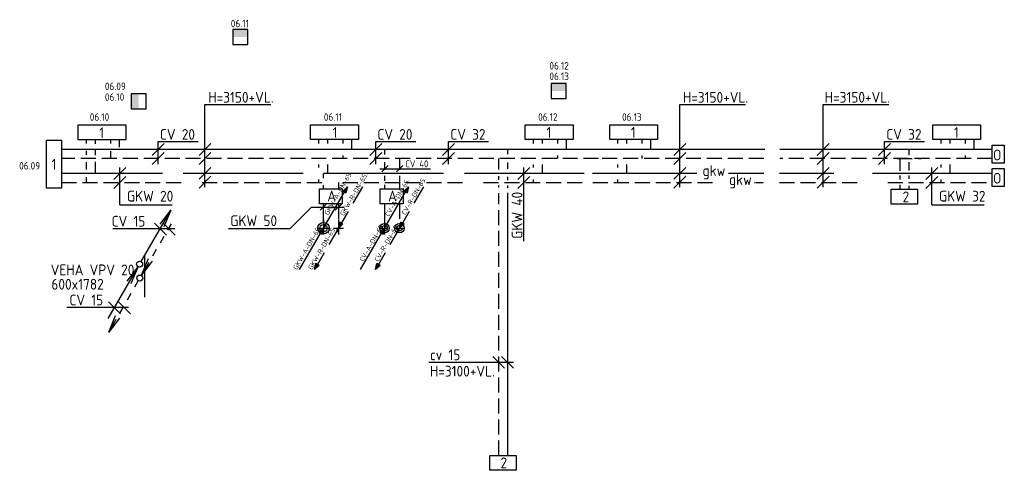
# Model space of a CAD drawing. Header units: millimetres. Extents: x -68442 to 3931, y -1785 to 46467.
# Tile 2 of 3: x -67664 to -51212, y 38935 to 46467. Entities that reach past the tile are written whole.
import ezdxf

# ---------------------------------------------------------------- set-up
doc = ezdxf.new("R2010")
doc.units = ezdxf.units.MM
doc.header["$LTSCALE"] = 50
for name, pattern in [('2322105', [47, 40, -7]), ('2322106', [47, 5, -2, 5, -2, 5, -2, 5, -2, 5, -2, 5, -7]), ('2322107', [2000, 1000, 1000]), ('2322108', [7, 5, -2]), ('DASHED2', [9.525, 6.35, -3.175]), ('HIDDEN', [0.375, 0.25, -0.125]), ('HIDDEN2', [4.7625, 3.175, -1.5875]), ('KW', [7, 4, -1, 1, -1])]:
    doc.linetypes.add(name, pattern=pattern)
for name, color, linetype in [('60', 7, 'Continuous'), ('60-CV', 3, 'Continuous'), ('60-TXT', 1, 'Continuous'), ('SYM-W', 7, 'Continuous'), ('Thermostaat', 160, 'Continuous'), ('WL532---_KW-LD', 5, 'KW'), ('WL550---_AANVOER', 4, 'Continuous'), ('WL550---_RETOUR', 4, 'Continuous'), ('WL5501--', 130, 'Continuous'), ('WL5501--_GKW-A', 4, 'Continuous'), ('WL5502--', 130, 'Continuous'), ('WL5502--_GKW-R', 4, 'HIDDEN'), ('WL561---_AANVOER', 10, 'Continuous'), ('WL561---_RETOUR', 10, 'Continuous'), ('WL5611--_CV-A', 3, 'Continuous'), ('WL5612--_CV-R', 3, 'DASHED2')]:
    doc.layers.add(name, color=color, linetype=linetype)
doc.styles.add('BURO-018', font='ISO96.shx', dxfattribs={"height": 90})
doc.styles.add('BURO-025', font='ISO96.shx', dxfattribs={"height": 125})
doc.styles.add('ISO', font='ISO.SHX')

# ---------------------------------------------------------------- blocks, each defined once
blk = doc.blocks.new('005')
at = {"layer": '60', "color": 1, "linetype": 'Continuous'}
for p, q in [((-2.08, -2.82), (-0.25, -0.43)), ((-1.5, -2.6), (-0.25, -0.43)), ((-1.4, -3.22), (-0.25, -0.43)), ((-2.75, -4.76), (-2.13, -3.68)), ((-4, -6.93), (-3.38, -5.85)), ((-5.25, -9.09), (-4.63, -8.01))]:
    blk.add_line(p, q, dxfattribs=at)
blk.add_circle((0, 0), 0.5, dxfattribs=at)
blk = doc.blocks.new('001')
at = {"layer": '60', "color": 1, "linetype": 'Continuous'}
for p in [(0.25, 0.43), (3.42, 6.7), (4.1, 6.31)]:
    blk.add_line(p, (5.25, 9.09), dxfattribs=at)
blk.add_circle((0, 0), 0.5, dxfattribs=at)
blk = doc.blocks.new('004')
at = {"layer": '60', "color": 1, "linetype": 'Continuous'}
for p, q in [((3.42, 6.7), (5.25, 9.09)), ((4, 6.93), (5.25, 9.09)), ((4.1, 6.31), (5.25, 9.09)), ((2.75, 4.76), (3.38, 5.85)), ((1.5, 2.6), (2.13, 3.68)), ((0.25, 0.43), (0.88, 1.52))]:
    blk.add_line(p, q, dxfattribs=at)
blk.add_circle((0, 0), 0.5, dxfattribs=at)
blk = doc.blocks.new('002')
at = {"layer": '60', "color": 1, "linetype": 'Continuous'}
for p in [(-5.25, -9.09), (-2.08, -2.82), (-1.4, -3.22)]:
    blk.add_line(p, (-0.25, -0.43), dxfattribs=at)
blk.add_circle((0, 0), 0.5, dxfattribs=at)
blk = doc.blocks.new('PR')
at = {"layer": 'WL532---_KW-LD', "color": 7, "linetype": 'HIDDEN2'}
blk.add_line((200, 346.4), (0, 0), dxfattribs=at)
at = {"layer": 'WL532---_KW-LD', "color": 7}
for p, q in [((0, 0), (12, 50.8)), ((0, 0), (20.7, 45.8)), ((0, 0), (29.3, 40.8)), ((38, 35.8), (0, 0)), ((38, 35.8), (12, 50.8))]:
    blk.add_line(p, q, dxfattribs=at)
blk = doc.blocks.new('PA')
at = {"layer": 'WL532---_KW-LD', "color": 7, "linetype": 'Continuous'}
blk.add_line((0, 0), (200, 346.4), dxfattribs=at)
at = {"layer": 'WL532---_KW-LD', "color": 7}
for p, q in [((162, 310.6), (200, 346.4)), ((200, 346.4), (170.7, 305.6)), ((200, 346.4), (179.3, 300.6)), ((200, 346.4), (188, 295.6)), ((162, 310.6), (188, 295.6))]:
    blk.add_line(p, q, dxfattribs=at)
blk = doc.blocks.new('SW30485012')
at = {"color": 0, "linetype": 'Continuous'}
for p, q in [((-2.5, 2.5), (-2.5, -2.5)), ((2.5, 2.5), (-2.5, 2.5)), ((2.5, -2.5), (2.5, 2.5)), ((-2.5, -2.5), (2.5, -2.5))]:
    blk.add_line(p, q, dxfattribs=at)
blk.add_solid([(-2.5, 0), (2.5, 0), (-2.5, -2.5), (2.5, -2.5)], dxfattribs=at)
at = {"color": 0, "linetype": 'Continuous', "style": 'BURO-018', "flags": 1}
blk.add_attdef('W_ID', (0, 0), '', height=1.8, dxfattribs=at)

msp = doc.modelspace()

# ---------------------------------------------------------------- linework, layer by layer
at = {"layer": '60', "color": 2, "linetype": 'Continuous'}
msp.add_line((-65579, 42535), (-65579, 41827), dxfattribs=at)
for points in [[(-62656, 43640), (-62275, 43640), (-62275, 43390), (-62656, 43390)], [(-61639, 43640), (-61259, 43640), (-61259, 43390), (-61639, 43390)]]:
    msp.add_lwpolyline(points, close=True, dxfattribs=at)
at = {"layer": '60-CV', "color": 7}
for p, q in [((-64568, 45051), (-63470, 45051)), ((-64568, 43667), (-64568, 45051)), ((-56633, 45051), (-55535, 45051)), ((-56633, 43667), (-56633, 45051)), ((-54240, 45051), (-53142, 45051)), ((-54240, 43667), (-54240, 45051)), ((-65349, 44430), (-64680, 44430)), ((-65349, 44054), (-65349, 44430)), ((-61715, 44430), (-61046, 44430)), ((-61715, 44054), (-61715, 44430)), ((-60497, 44430), (-59828, 44430)), ((-60497, 44054), (-60497, 44430)), ((-53212, 44430), (-52543, 44430)), ((-53212, 44054), (-53212, 44430)), ((-65249, 44398), (-65449, 44198)), ((-64468, 44398), (-64668, 44198)), ((-61615, 44398), (-61815, 44198)), ((-60397, 44398), (-60597, 44198)), ((-56533, 44398), (-56733, 44198)), ((-54140, 44398), (-54340, 44198)), ((-53112, 44398), (-53312, 44198)), ((-65249, 44248), (-65449, 44048)), ((-64468, 44248), (-64668, 44048)), ((-61615, 44248), (-61815, 44048)), ((-60397, 44248), (-60597, 44048)), ((-56533, 44248), (-56733, 44048)), ((-54140, 44248), (-54340, 44048)), ((-53112, 44248), (-53312, 44048)), ((-65892, 43996), (-66092, 43796)), ((-64468, 43999), (-64668, 43799)), ((-61509, 44028), (-61614, 43923)), ((-61264, 44028), (-61369, 43923)), ((-59140, 43996), (-59340, 43796)), ((-56533, 43999), (-56733, 43799)), ((-54140, 43999), (-54340, 43799)), ((-52323, 43996), (-52523, 43796)), ((-65892, 43848), (-66092, 43648)), ((-64468, 43849), (-64668, 43649)), ((-59140, 43848), (-59340, 43648)), ((-56533, 43849), (-56733, 43649)), ((-54140, 43849), (-54340, 43649)), ((-52323, 43848), (-52523, 43648)), ((-66110, 42977), (-65074, 42977)), ((-65413, 43065), (-65213, 42865)), ((-65265, 43065), (-65065, 42865)), ((-66879, 41661), (-65844, 41661)), ((-66182, 41750), (-65982, 41550)), ((-66014, 41750), (-65814, 41550)), ((-59561, 40640), (-59761, 40840)), ((-59413, 40640), (-59613, 40840))]:
    msp.add_line(p, q, dxfattribs=at)
at = {"layer": '60-CV', "color": 2, "linetype": 'Continuous'}
for points in [[(-51213, 44067), (-51413, 44067), (-51413, 44367), (-51213, 44367)], [(-51212, 43679), (-51412, 43679), (-51412, 43979), (-51212, 43979)]]:
    msp.add_lwpolyline(points, close=True, dxfattribs=at)
at = {"layer": '60-CV', "color": 7}
for centre in [(-61568, 42982), (-61318, 42982)]:
    msp.add_circle(centre, 80, dxfattribs=at)
at = {"layer": 'SYM-W', "color": 7}
for p, q in [((-62536, 43389), (-62641, 43284)), ((-62288, 43386), (-62393, 43281))]:
    msp.add_line(p, q, dxfattribs=at)
at = {"layer": 'SYM-W', "color": 2, "linetype": 'Continuous'}
for points in [[(-65888, 44457), (-66688, 44457), (-66688, 44707), (-65888, 44707)], [(-62003, 44462), (-62803, 44462), (-62803, 44712), (-62003, 44712)], [(-58416, 44462), (-59216, 44462), (-59216, 44712), (-58416, 44712)], [(-57006, 44462), (-57806, 44462), (-57806, 44712), (-57006, 44712)], [(-51607, 44462), (-52407, 44462), (-52407, 44712), (-51607, 44712)], [(-66965, 44453), (-66965, 43653), (-67215, 43653), (-67215, 44453)], [(-52664, 43386), (-53105, 43386), (-53105, 43636), (-52664, 43636)], [(-59371, 38935), (-59811, 38935), (-59811, 39185), (-59371, 39185)]]:
    msp.add_lwpolyline(points, close=True, dxfattribs=at)
at = {"layer": 'WL550---_AANVOER', "color": 7}
for p, q in [((-62588, 43121), (-62588, 42879)), ((-62691, 42982), (-62500, 42982))]:
    msp.add_line(p, q, dxfattribs=at)
at = {"layer": 'WL550---_RETOUR', "color": 7}
msp.add_line((-62338, 43125), (-62338, 42877), dxfattribs=at)
msp.add_line((-62338, 43125), (-62338, 42877), dxfattribs=at)
at = {"layer": 'WL5501--', "linetype": '2322105'}
for p, q in [((-66398, 44392), (-66398, 44457)), ((-62513, 44398), (-62513, 44462)), ((-58926, 44398), (-58926, 44462)), ((-57517, 44398), (-57517, 44462)), ((-52118, 44398), (-52118, 44462)), ((-66398, 44203), (-66398, 44292)), ((-66398, 43898), (-66398, 44093)), ((-62513, 43898), (-62513, 44048)), ((-58926, 43898), (-58926, 44048)), ((-57517, 43898), (-57517, 44048)), ((-52118, 43898), (-52118, 44048)), ((-58230, 43898), (-66965, 43898)), ((-62588, 43816), (-62588, 43898)), ((-56348, 43898), (-58092, 43898)), ((-55230, 43898), (-55819, 43898)), ((-51412, 43898), (-53606, 43898)), ((-62588, 43639), (-62588, 43700)), ((-62588, 43060), (-62588, 43390))]:
    msp.add_line(p, q, dxfattribs=at)
for centre, radius, start, end in [((-62582, 42952), 30.6, 101.1838, 258.8162), ((-62593, 43012), 30.5, 280.0223, 79.9777)]:
    msp.add_arc(centre, radius, start, end, dxfattribs=at)
at = {"layer": 'WL5501--_GKW-A', "color": 7}
for p, q in [((-65992, 43373), (-65992, 43998)), ((-61649, 43975), (-60801, 43975)), ((-59240, 42763), (-59240, 43998)), ((-52423, 43373), (-52423, 43998)), ((-65992, 43373), (-65116, 43373)), ((-63144, 42978), (-62789, 43333)), ((-62789, 43333), (-62243, 43333)), ((-52423, 43373), (-51546, 43373)), ((-64177, 42978), (-63144, 42978)), ((-62419, 42982), (-62255, 42982)), ((-60827, 40740), (-59412, 40740))]:
    msp.add_line(p, q, dxfattribs=at)
at = {"layer": 'WL5501--_GKW-A'}
msp.add_line((-54060, 43898), (-54966, 43898), dxfattribs=at)
at = {"layer": 'WL5501--_GKW-A', "color": 7}
for radius in [95, 60]:
    msp.add_circle((-62588, 42982), radius, dxfattribs=at)
at = {"layer": 'WL5502--', "linetype": '2322106'}
for p, q in [((-66548, 44397), (-66548, 44457)), ((-62663, 44398), (-62663, 44462)), ((-59076, 44398), (-59076, 44462)), ((-57667, 44398), (-57667, 44462)), ((-52268, 44398), (-52268, 44462)), ((-66548, 44208), (-66548, 44277)), ((-66548, 43963), (-66548, 44083)), ((-62663, 43998), (-62663, 44048)), ((-59076, 43998), (-59076, 44048)), ((-57667, 43998), (-57667, 44048)), ((-52268, 43998), (-52268, 44048)), ((-66548, 43748), (-66548, 43832)), ((-62663, 43748), (-62663, 43798)), ((-59076, 43748), (-59076, 43798)), ((-57667, 43748), (-57667, 43798)), ((-52268, 43748), (-52268, 43798)), ((-66965, 43748), (-58232, 43748)), ((-62339, 43748), (-62339, 43639)), ((-58087, 43748), (-55894, 43748)), ((-54969, 43748), (-53611, 43748)), ((-53160, 43748), (-51412, 43748)), ((-62339, 43390), (-62339, 43093))]:
    msp.add_line(p, q, dxfattribs=at)
for centre, radius, start, end in [((-62332, 42952), 30.6, 101.1838, 258.8162), ((-62343, 43012), 30.5, 280.0223, 79.9777)]:
    msp.add_arc(centre, radius, start, end, dxfattribs=at)
at = {"layer": 'WL5502--_GKW-R'}
msp.add_line((-55385, 43748), (-55233, 43748), dxfattribs=at)
at = {"layer": 'WL561---_AANVOER', "linetype": '2322107'}
for p, q in [((-65998, 44334), (-65998, 44457)), ((-62113, 44298), (-62113, 44462)), ((-58526, 44298), (-58526, 44462)), ((-57117, 44298), (-57117, 44462)), ((-51718, 44298), (-51718, 44462)), ((-57991, 44298), (-66965, 44298)), ((-61567, 44298), (-61567, 44215)), ((-59509, 44219), (-59509, 44298)), ((-55211, 44298), (-58065, 44298)), ((-51413, 44298), (-54963, 44298)), ((-52802, 44204), (-52802, 44298)), ((-61567, 44088), (-61567, 43956)), ((-59509, 43976), (-59509, 44082)), ((-52802, 43944), (-52802, 44085)), ((-61567, 43857), (-61567, 43776)), ((-59509, 43784), (-59509, 43839)), ((-52802, 43806), (-52802, 43865)), ((-61567, 43709), (-61567, 43639)), ((-59509, 43655), (-59509, 43694)), ((-52802, 43636), (-52802, 43689)), ((-59509, 39185), (-59509, 43573)), ((-61567, 43390), (-61567, 43020))]:
    msp.add_line(p, q, dxfattribs=at)
msp.add_circle((-61568, 42982), 45, dxfattribs=at)
for centre, radius, start, end in [((-61565, 42960), 22.8, 98.9352, 261.0648), ((-61574, 43005), 23.2, 284.113, 75.887)]:
    msp.add_arc(centre, radius, start, end, dxfattribs=at)
at = {"layer": 'WL561---_RETOUR', "linetype": '2322108'}
for p, q in [((-66148, 44457), (-66148, 44397)), ((-62263, 44462), (-62263, 44398)), ((-58676, 44462), (-58676, 44398)), ((-57267, 44462), (-57267, 44398)), ((-51868, 44462), (-51868, 44398)), ((-66148, 44268), (-66148, 44148)), ((-57991, 44148), (-66965, 44148)), ((-62263, 44198), (-62263, 44148)), ((-61319, 44148), (-61319, 43956)), ((-59659, 43961), (-59659, 44148)), ((-58676, 44198), (-58676, 44148)), ((-55230, 44148), (-58065, 44148)), ((-57267, 44198), (-57267, 44148)), ((-51413, 44148), (-54960, 44148)), ((-53000, 44148), (-52600, 44148)), ((-52952, 43941), (-52952, 44148)), ((-51868, 44198), (-51868, 44148)), ((-61319, 43859), (-61319, 43639)), ((-59659, 43788), (-59659, 43851)), ((-52952, 43797), (-52952, 43864)), ((-59659, 43663), (-59659, 43702)), ((-52952, 43636), (-52952, 43709)), ((-59659, 39185), (-59659, 43569)), ((-61319, 43390), (-61319, 43062))]:
    msp.add_line(p, q, dxfattribs=at)
msp.add_circle((-61318, 42982), 45, dxfattribs=at)
for centre, radius, start, end in [((-61315, 42960), 22.8, 98.9352, 261.0648), ((-61324, 43005), 23.2, 284.113, 75.887)]:
    msp.add_arc(centre, radius, start, end, dxfattribs=at)
at = {"layer": 'WL5611--_CV-A', "color": 7}
for p, q in [((-61568, 43123), (-61568, 42877)), ((-61641, 42982), (-61505, 42982))]:
    msp.add_line(p, q, dxfattribs=at)
at = {"layer": 'WL5612--_CV-R', "color": 7}
msp.add_line((-61390, 42982), (-61248, 42982), dxfattribs=at)

# ---------------------------------------------------------------- block references
at = {"layer": '60', "linetype": 'Continuous', "xscale": 100, "yscale": 100, "zscale": 100}
for name in ['001', '002']:
    msp.add_blockref(name, (-65660, 42381), dxfattribs=at)
at = {"layer": '60', "linetype": 'Continuous', "xscale": 100, "yscale": 100, "zscale": 100, "rotation": 180}
for name in ['005', '004']:
    msp.add_blockref(name, (-65657, 42148), dxfattribs=at)
at = {"layer": '60-CV', "color": 7, "xscale": 2, "yscale": 2, "zscale": 2}
for name, p in [('PA', (-61568, 42982)), ('PA', (-61568, 42982)), ('PR', (-61318, 42982)), ('PA', (-61968, 42289)), ('PR', (-61718, 42289))]:
    msp.add_blockref(name, p, dxfattribs=at)
at = {"layer": 'Thermostaat', "xscale": 50, "yscale": 50, "zscale": 50}
for p, rotation in [((-63976, 46177), 180), ((-58658, 45277), 180), ((-65676, 45102), 270)]:
    msp.add_blockref('SW30485012', p, dxfattribs=dict(at, rotation=rotation))
at = {"layer": 'WL5501--_GKW-A', "color": 7, "xscale": 2, "yscale": 2, "zscale": 2}
for name, p in [('PA', (-62588, 42982)), ('PA', (-62588, 42982)), ('PR', (-62338, 42982)), ('PR', (-62338, 42982)), ('PA', (-62988, 42289)), ('PR', (-62738, 42289))]:
    msp.add_blockref(name, p, dxfattribs=at)

# ---------------------------------------------------------------- texts
at = {"layer": '60', "color": 1, "linetype": 'Continuous', "style": 'ISO'}
for s, p in [('1', (-66334, 44487)), ('1', (-62435, 44492)), ('1', (-57453, 44492)), ('1', (-52054, 44492)), ('1', (-67132, 43958)), ('2', (-52911, 43416))]:
    msp.add_text(s, height=180, dxfattribs=at).set_placement(p)
at = {"layer": '60-CV', "color": 7, "style": 'ISO'}
for s, height, p in [('H=3150+VL.', 180, (-64513, 45080)), ('H=3150+VL.', 180, (-56583, 45080)), ('H=3150+VL.', 180, (-54213, 45080)), ('CV 20', 180, (-65321, 44459)), ('CV 20', 180, (-61687, 44459)), ('CV 32', 180, (-60469, 44459)), ('CV 32', 180, (-53184, 44459)), ('CV 40', 115.2, (-61219, 44000)), ('CV 15', 180, (-66128, 43008)), ('CV 15', 180, (-66833, 41691)), ('H=3100+VL.', 180, (-60809, 40502))]:
    msp.add_text(s, height=height, dxfattribs=at).set_placement(p)
at = {"layer": '60-CV', "color": 1, "linetype": 'Continuous', "style": 'ISO', "text_generation_flag": 2}
for p in [(-51261, 44115), (-51261, 43727)]:
    msp.add_text('O', height=180, dxfattribs=at).set_placement(p)
at = {"layer": '60-CV', "color": 7, "style": 'ISO'}
for s, p in [('CV-A-DN-65.', (-61496, 43167)), ('CV-R-DN-65.', (-61220, 43194)), ('CV-A-DN-65.', (-61922, 42415)), ('CV-R-DN-65.', (-61673, 42414))]:
    msp.add_text(s, height=80, rotation=60, dxfattribs=at).set_placement(p)
at = {"layer": '60-TXT', "color": 7, "linetype": 'Continuous', "style": 'ISO'}
for s, p in [('VEHA VPV 20', (-67146, 42195)), ('600x1782', (-67135, 41955))]:
    msp.add_text(s, height=180, dxfattribs=at).set_placement(p)
at = {"layer": 'SYM-W', "color": 2, "linetype": 'Continuous', "style": 'ISO'}
msp.add_text('2', height=180, dxfattribs=at).set_placement((-59630, 38970))
at = {"layer": 'Thermostaat', "color": 0, "style": 'BURO-025'}
for s, p in [('06.11', (-64137, 46340)), ('06.12', (-58813, 45633)), ('06.13', (-58813, 45459)), ('06.09', (-66241, 45291)), ('06.10', (-66241, 45111)), ('06.10', (-66493, 44777)), ('06.11', (-62582, 44777)), ('06.12', (-59001, 44777)), ('06.13', (-57599, 44777)), ('06.09', (-67673, 43962))]:
    msp.add_text(s, height=125, dxfattribs=at).set_placement(p)
at = {"layer": 'WL5501--_GKW-A', "color": 1, "style": 'ISO'}
msp.add_text('gkw', height=180, dxfattribs=at).set_placement((-56254, 43854))
at = {"layer": 'WL5501--_GKW-A', "color": 7, "style": 'ISO'}
for s, height, rotation, p in [('GKW-A-DN-65.', 80, 60, (-62510, 43191)), ('GKW-R-DN-65.', 80, 60, (-62248, 43179)), ('GKW 40', 180, 90, (-59263, 42804)), ('GKW-A-DN-65.', 80, 60, (-63032, 42277)), ('GKW-R-DN-65.', 80, 60, (-62782, 42277))]:
    msp.add_text(s, height=height, rotation=rotation, dxfattribs=at).set_placement(p)
for s, p in [('GKW 20', (-65873, 43427)), ('GKW 32', (-52304, 43427)), ('GKW 50', (-64146, 43016)), ('cv 15', (-60809, 40775))]:
    msp.add_text(s, height=180, dxfattribs=at).set_placement(p)
at = {"layer": 'WL5501--_GKW-A', "color": 7, "linetype": 'Continuous', "style": 'ISO'}
for p in [(-62524, 43431), (-61508, 43431)]:
    msp.add_text('A', height=180, dxfattribs=at).set_placement(p)
at = {"layer": 'WL5502--_GKW-R', "color": 1, "style": 'ISO'}
msp.add_text('gkw', height=180, dxfattribs=at).set_placement((-55812, 43704))
at = {"layer": 'WL561---_AANVOER', "linetype": '2322107', "style": 'ISO'}
msp.add_text('1', height=180, dxfattribs=at).set_placement((-58862, 44492))

doc.saveas('drawing.dxf')
